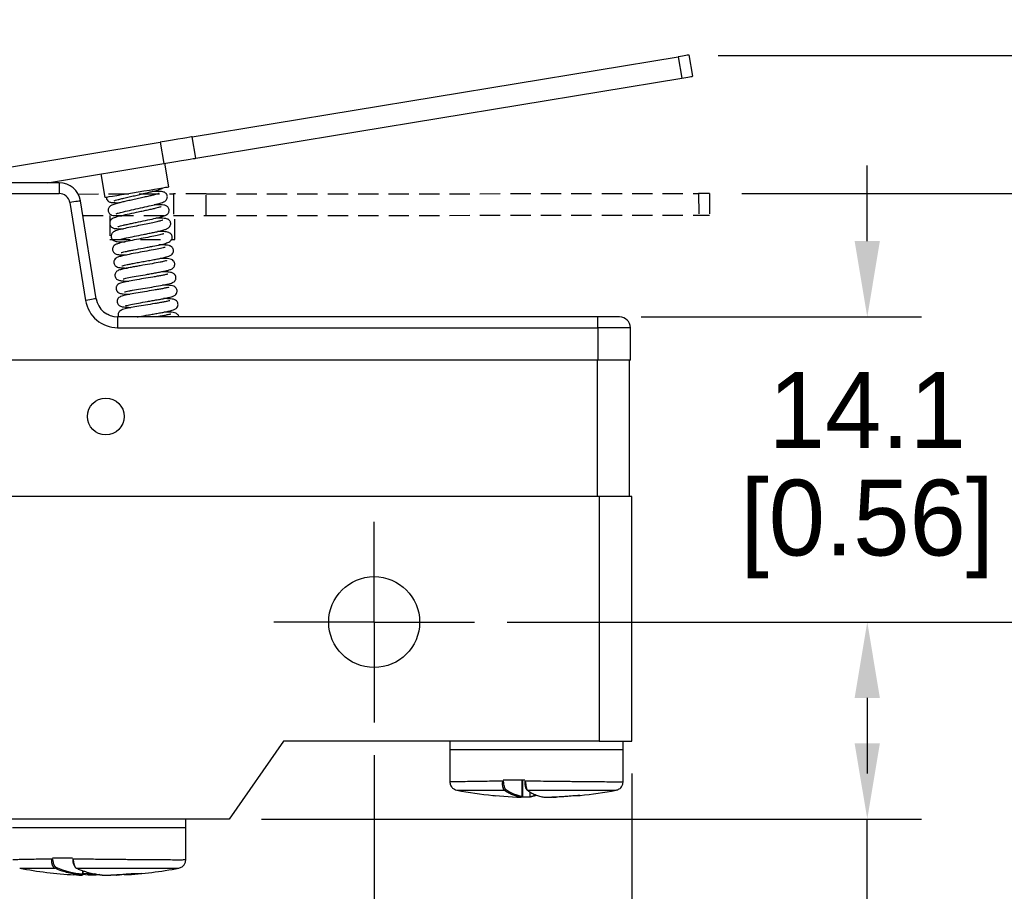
# Model space of a CAD drawing. Header units: inches. Extents: x 0 to 279, y 0 to 216.
# Tile 4 of 7: x 101 to 146, y 92 to 133. Entities that reach past the tile are written whole.
import ezdxf
from ezdxf import colors
from ezdxf.entities.mleader import LeaderData, LeaderLine
from ezdxf.math import Vec2, Vec3

# ---------------------------------------------------------------- set-up
doc = ezdxf.new("R2010")
doc.units = ezdxf.units.IN
doc.header["$LTSCALE"] = 10
doc.header["$MEASUREMENT"] = 0
doc.linetypes.add('CENTER', pattern=[2, 1.25, -0.25, 0.25, -0.25])
doc.linetypes.add('HIDDEN', pattern=[0.375, 0.25, -0.125])
for name, color, linetype in [('CENTER', 40, 'CENTER'), ('DIMENSIONS', 140, 'Continuous'), ('HIDDEN', 102, 'HIDDEN')]:
    doc.layers.add(name, color=color, linetype=linetype)
doc.dimstyles.get("Standard").update_dxf_attribs({"dimtxt": 3.5, "dimasz": 3.5, "dimexe": 2.5, "dimexo": 1.5, "dimgap": 1, "dimtad": 0, "dimtih": 1, "dimtoh": 1, "dimdec": 1, "dimzin": 0, "dimdsep": 46, "dimtxsty": 'Standard', "dimcen": 0, "dimadec": 0, "dimazin": 0, "dimtfac": 1, "dimtdec": 1, "dimtofl": 0, "dimtmove": 0, "dimatfit": 3, "dimfxl": 0, "dimtolj": 1, "dimtzin": 0, "dimarcsym": 0})

# ---------------------------------------------------------------- blocks, each defined once
blk = doc.blocks.new('SW_CENTERMARKSYMBOL_1')
at = {"layer": 'CENTER', "color": 0}
for p, q in [((0, 2.54), (0, 4.64)), ((0, 0), (0, 2.54)), ((-2.54, 0), (-4.64, 0)), ((0, 0), (-2.54, 0)), ((0, 0), (0, -2.54)), ((0, 0), (2.54, 0)), ((2.54, 0), (4.64, 0)), ((0, -2.54), (0, -4.64))]:
    blk.add_line(p, q, dxfattribs=at)
blk = doc.blocks.new('*D25')
at = {"layer": 'DEFPOINTS', "color": 0}
for p in [(131.411, 130.984), (174.109, 130.984), (121.653, 104.809)]:
    blk.add_point(p, dxfattribs=at)
at = {"layer": 'DIMENSIONS', "color": 0, "lineweight": -2}
for p, q in [((132.911, 130.984), (176.609, 130.984)), ((174.109, 127.484), (174.109, 123.397)), ((174.109, 108.309), (174.109, 112.397)), ((123.153, 104.809), (176.609, 104.809))]:
    blk.add_line(p, q, dxfattribs=at)
at = {"layer": 'DIMENSIONS', "color": 0}
for points in [[(173.526, 127.484), (174.692, 127.484), (174.109, 130.984)], [(173.526, 108.309), (174.692, 108.309), (174.109, 104.809)]]:
    blk.add_solid(points, dxfattribs=at)
at = {"layer": 'DIMENSIONS', "color": 0, "char_height": 3.5, "attachment_point": 5}
for s, insert in [('\\A1;26.2', (174.109, 120.647)), ('\\A1;[1.03]', (174.109, 115.147))]:
    blk.add_mtext(s, dxfattribs=dict(at, insert=insert))
blk = doc.blocks.new('*D26')
at = {"layer": 'DEFPOINTS', "color": 0}
for p in [(132.504, 124.609), (121.653, 104.809), (157.3, 104.809)]:
    blk.add_point(p, dxfattribs=at)
at = {"layer": 'DIMENSIONS', "color": 0, "lineweight": -2}
for p, q in [((157.3, 128.109), (157.3, 131.609)), ((134.004, 124.609), (159.8, 124.609)), ((123.153, 104.809), (159.8, 104.809)), ((157.3, 101.309), (157.3, 97.809))]:
    blk.add_line(p, q, dxfattribs=at)
at = {"layer": 'DIMENSIONS', "color": 0}
for points in [[(156.717, 128.109), (157.884, 128.109), (157.3, 124.609)], [(156.717, 101.309), (157.884, 101.309), (157.3, 104.809)]]:
    blk.add_solid(points, dxfattribs=at)
at = {"layer": 'DIMENSIONS', "color": 0, "char_height": 3.5, "attachment_point": 5}
for s, insert in [('\\A1;19.8', (157.3, 117.459)), ('\\A1;[0.78]', (157.3, 111.959))]:
    blk.add_mtext(s, dxfattribs=dict(at, insert=insert))
blk = doc.blocks.new('*D27')
at = {"layer": 'DEFPOINTS', "color": 0}
for p in [(91.613, 100.169), (117.013, 100.169), (117.013, 75.865)]:
    blk.add_point(p, dxfattribs=at)
at = {"layer": 'DIMENSIONS', "color": 0, "lineweight": -2}
for p, q in [((91.613, 98.669), (91.613, 73.365)), ((117.013, 98.669), (117.013, 73.365)), ((95.113, 75.865), (96.896, 75.865)), ((113.513, 75.865), (111.73, 75.865))]:
    blk.add_line(p, q, dxfattribs=at)
at = {"layer": 'DIMENSIONS', "color": 0}
for points in [[(95.113, 76.448), (95.113, 75.281), (91.613, 75.865)], [(113.513, 76.448), (113.513, 75.281), (117.013, 75.865)]]:
    blk.add_solid(points, dxfattribs=at)
at = {"layer": 'DIMENSIONS', "color": 0, "char_height": 3.5, "attachment_point": 5}
for s, insert in [('\\A1;25.4', (104.313, 78.615)), ('\\A1;[1.00]', (104.313, 73.115))]:
    blk.add_mtext(s, dxfattribs=dict(at, insert=insert))
blk = doc.blocks.new('*D28')
at = {"layer": 'DEFPOINTS', "color": 0}
for p in [(117.013, 100.169), (128.913, 99.309), (128.913, 75.865)]:
    blk.add_point(p, dxfattribs=at)
at = {"layer": 'DIMENSIONS', "color": 0, "lineweight": -2}
for p, q in [((117.013, 98.669), (117.013, 73.365)), ((128.913, 97.809), (128.913, 73.365)), ((120.513, 75.865), (125.413, 75.865)), ((128.913, 75.865), (132.413, 75.865))]:
    blk.add_line(p, q, dxfattribs=at)
at = {"layer": 'DIMENSIONS', "color": 0}
for points in [[(120.513, 76.448), (120.513, 75.281), (117.013, 75.865)], [(125.413, 76.448), (125.413, 75.281), (128.913, 75.865)]]:
    blk.add_solid(points, dxfattribs=at)
at = {"layer": 'DIMENSIONS', "color": 0, "char_height": 3.5, "attachment_point": 5}
for s, insert in [('\\A1;11.9', (140.705, 78.615)), ('\\A1;[0.47]', (140.705, 73.115))]:
    blk.add_mtext(s, dxfattribs=dict(at, insert=insert))
blk = doc.blocks.new('*D29')
at = {"layer": 'DEFPOINTS', "color": 0}
for p in [(127.848, 118.909), (139.793, 118.909), (121.653, 104.809)]:
    blk.add_point(p, dxfattribs=at)
at = {"layer": 'DIMENSIONS', "color": 0, "lineweight": -2}
for p, q in [((139.793, 122.409), (139.793, 125.909)), ((129.348, 118.909), (142.293, 118.909)), ((123.153, 104.809), (142.293, 104.809)), ((139.793, 101.309), (139.793, 97.809))]:
    blk.add_line(p, q, dxfattribs=at)
at = {"layer": 'DIMENSIONS', "color": 0}
for points in [[(139.209, 122.409), (140.376, 122.409), (139.793, 118.909)], [(139.209, 101.309), (140.376, 101.309), (139.793, 104.809)]]:
    blk.add_solid(points, dxfattribs=at)
at = {"layer": 'DIMENSIONS', "color": 0, "char_height": 3.5, "attachment_point": 5}
for s, insert in [('\\A1;14.1', (139.793, 114.609)), ('\\A1;[0.56]', (139.793, 109.109))]:
    blk.add_mtext(s, dxfattribs=dict(at, insert=insert))
blk = doc.blocks.new('*D30')
at = {"layer": 'DEFPOINTS', "color": 0}
for p in [(121.653, 104.809), (110.313, 95.709), (139.793, 95.709)]:
    blk.add_point(p, dxfattribs=at)
at = {"layer": 'DIMENSIONS', "color": 0, "lineweight": -2}
for p, q in [((123.153, 104.809), (142.293, 104.809)), ((139.793, 101.309), (139.793, 99.209)), ((111.813, 95.709), (142.293, 95.709)), ((139.793, 88.361), (139.793, 95.709)), ((143.293, 88.361), (139.793, 88.361))]:
    blk.add_line(p, q, dxfattribs=at)
at = {"layer": 'DIMENSIONS', "color": 0}
for points in [[(139.209, 101.309), (140.376, 101.309), (139.793, 104.809)], [(139.209, 99.209), (140.376, 99.209), (139.793, 95.709)]]:
    blk.add_solid(points, dxfattribs=at)
at = {"layer": 'DIMENSIONS', "color": 0, "insert": (153.334, 88.361), "char_height": 3.5, "attachment_point": 5}
blk.add_mtext('\\A1; 9.1\\P [0.36]', dxfattribs=at)
blk = doc.blocks.new('*D33')
at = {"layer": 'DEFPOINTS', "color": 0}
for p in [(79.713, 99.309), (128.913, 99.309), (128.913, 63.258)]:
    blk.add_point(p, dxfattribs=at)
at = {"layer": 'DIMENSIONS', "color": 0, "lineweight": -2}
for p, q in [((79.713, 97.809), (79.713, 60.758)), ((128.913, 97.809), (128.913, 60.758)), ((83.213, 63.258), (96.313, 63.258)), ((125.413, 63.258), (112.313, 63.258))]:
    blk.add_line(p, q, dxfattribs=at)
at = {"layer": 'DIMENSIONS', "color": 0}
for points in [[(83.213, 63.841), (83.213, 62.674), (79.713, 63.258)], [(125.413, 63.841), (125.413, 62.674), (128.913, 63.258)]]:
    blk.add_solid(points, dxfattribs=at)
at = {"layer": 'DIMENSIONS', "color": 0, "char_height": 3.5, "attachment_point": 5}
for s, insert in [('\\A1;49.2', (104.313, 66.008)), ('\\A1;[1.94]', (104.313, 60.508))]:
    blk.add_mtext(s, dxfattribs=dict(at, insert=insert))

msp = doc.modelspace()

# ---------------------------------------------------------------- linework, layer by layer
for p, q in [((131.556, 131.008), (131.719, 130.022)), ((108.607, 127.224), (131.063, 130.927)), ((131.063, 130.927), (131.225, 129.94)), ((108.77, 126.238), (131.225, 129.94)), ((95.777, 125.109), (107.127, 126.98)), ((107.127, 126.98), (107.29, 125.994)), ((108.77, 126.238), (108.607, 127.224)), ((107.527, 124.918), (107.348, 126.003)), ((101.924, 125.109), (107.29, 125.994)), ((102.461, 125.109), (81.629, 125.109)), ((102.461, 125.109), (102.461, 124.609)), ((104.388, 125.515), (104.567, 124.43)), ((81.629, 124.609), (102.461, 124.609)), ((102.955, 124.189), (103.684, 119.67)), ((104.177, 119.75), (103.448, 124.268)), ((104.751, 118.998), (104.722, 119.014)), ((105.164, 118.909), (105.164, 118.409)), ((127.348, 118.909), (105.164, 118.909)), ((127.348, 118.409), (127.348, 118.909)), ((128.348, 118.909), (127.348, 118.909)), ((105.164, 118.409), (127.348, 118.409)), ((127.348, 118.409), (127.348, 116.909)), ((128.848, 118.409), (127.348, 118.409)), ((128.848, 116.909), (128.848, 118.409)), ((127.348, 116.909), (81.278, 116.909)), ((127.313, 116.909), (127.313, 110.609)), ((128.848, 116.909), (127.348, 116.909)), ((128.813, 110.609), (128.813, 116.909)), ((127.413, 110.609), (81.213, 110.609)), ((127.413, 110.609), (127.413, 99.309)), ((128.913, 110.609), (127.413, 110.609)), ((128.913, 99.309), (128.913, 110.609)), ((112.825, 99.309), (110.313, 95.709)), ((127.413, 99.309), (112.825, 99.309)), ((120.513, 99.309), (120.513, 98.909)), ((127.413, 99.309), (128.913, 99.309)), ((128.513, 98.909), (128.513, 99.309)), ((120.513, 98.909), (120.513, 97.436)), ((124.513, 98.909), (120.513, 98.909)), ((128.513, 98.909), (124.513, 98.909)), ((128.513, 97.436), (128.513, 98.909)), ((123.972, 97.509), (122.978, 97.509)), ((123.834, 97.509), (123.834, 96.775)), ((123.844, 96.77), (123.844, 97.509)), ((123.859, 97.509), (123.859, 96.735)), ((120.838, 97.041), (123.03, 97.041)), ((124.094, 97.041), (128.188, 97.041)), ((124.227, 96.734), (124.227, 96.954)), ((122.608, 96.794), (123.608, 96.726)), ((123.857, 96.739), (123.83, 96.744)), ((123.84, 96.774), (123.834, 96.775)), ((126.429, 96.794), (125.418, 96.726)), ((126.52, 96.801), (126.429, 96.794)), ((110.313, 95.709), (98.313, 95.709)), ((108.313, 95.309), (108.313, 95.709)), ((104.313, 95.309), (100.313, 95.309)), ((108.313, 95.309), (104.313, 95.309)), ((108.313, 93.839), (108.313, 95.309)), ((103.08, 93.909), (102.15, 93.909)), ((100.638, 93.441), (102.259, 93.441)), ((103.256, 93.441), (107.988, 93.441)), ((103.54, 93.329), (103.54, 93.175)), ((103.569, 93.17), (103.569, 93.319)), ((103.783, 93.252), (103.783, 93.176)), ((103.142, 93.143), (103.374, 93.126)), ((103.803, 93.126), (103.556, 93.144)), ((103.783, 93.176), (103.569, 93.191)), ((104.311, 93.144), (104.136, 93.125)), ((105.485, 93.143), (105.252, 93.126)), ((106.284, 93.201), (105.485, 93.143))]:
    msp.add_line(p, q)
at = {"flags": 128}
for points in [[(131.556, 131.008), (131.547, 131.007), (131.518, 131.002), (131.473, 130.995), (131.411, 130.984), (131.337, 130.972), (131.251, 130.958), (131.159, 130.943), (131.063, 130.927)], [(131.225, 129.94), (131.322, 129.956), (131.414, 129.971), (131.499, 129.985), (131.574, 129.998), (131.636, 130.008), (131.681, 130.015), (131.709, 130.02), (131.719, 130.022)], [(108.607, 127.224), (108.579, 127.22), (108.495, 127.206), (108.358, 127.183), (108.174, 127.153), (107.949, 127.116), (107.694, 127.074), (107.416, 127.028), (107.127, 126.98)], [(107.29, 125.994), (107.579, 126.041), (107.856, 126.087), (108.112, 126.129), (108.336, 126.166), (108.52, 126.197), (108.657, 126.219), (108.741, 126.233), (108.77, 126.238)], [(104.567, 124.43), (104.59, 124.434), (104.661, 124.445), (104.776, 124.464), (104.932, 124.49), (105.124, 124.522), (105.345, 124.558), (105.589, 124.599), (105.848, 124.641), (106.113, 124.685), (106.376, 124.728), (106.628, 124.77), (106.862, 124.808), (107.069, 124.843), (107.244, 124.871), (107.38, 124.894), (107.473, 124.909), (107.521, 124.917), (107.527, 124.918)], [(103.448, 124.268), (103.439, 124.267), (103.411, 124.262), (103.365, 124.255), (103.304, 124.245), (103.229, 124.233), (103.144, 124.219), (103.051, 124.204), (102.955, 124.189)], [(104.177, 119.75), (104.168, 119.748), (104.14, 119.744), (104.094, 119.736), (104.033, 119.726), (103.958, 119.714), (103.873, 119.701), (103.78, 119.686), (103.684, 119.67)], [(125.418, 96.726), (125.415, 96.727), (125.414, 96.728)], [(103.803, 93.126), (103.799, 93.127), (103.795, 93.129), (103.791, 93.134), (103.788, 93.14), (103.785, 93.148), (103.784, 93.156), (103.783, 93.166), (103.783, 93.176)]]:
    msp.add_lwpolyline(points, dxfattribs=at)
for centre, radius in [((104.613, 114.309), 0.85), ((117.013, 104.809), 2.1)]:
    msp.add_circle(centre, radius)
for centre, radius, start, end in [((102.461, 124.109), 1, 9.1623, 90), ((102.461, 124.109), 0.5, 9.1623, 90), ((105.164, 119.909), 1.5, 189.1623, 270), ((105.164, 119.909), 1, 189.1623, 270), ((128.348, 118.409), 0.5, 0, 90), ((124.363, 115.595), 18.886, 259.244, 264.336), ((123.03, 97.092), 0.0516, 269.4246, 357.2884), ((124.093, 97.087), 0.046, 176.0946, 271.6122), ((124.663, 115.595), 18.886, 275.6649, 280.756), ((124.363, 115.595), 18.886, 264.336, 264.6668), ((123.784, 96.775), 0.0496, 269.6674, 0.4258), ((125.241, 96.773), 0.0481, 220.9233, 271.0733), ((124.663, 115.595), 18.886, 275.3654, 275.6649), ((104.163, 111.995), 18.886, 259.244, 266.9008), ((102.258, 93.493), 0.0519, 271.5232, 357.0027), ((104.463, 111.995), 18.886, 273.1042, 280.756), ((103.492, 93.174), 0.0484, 271.6422, 1.8416), ((104.135, 93.172), 0.0468, 271.4145, 3.8336), ((105.259, 93.151), 0.026, 188.7131, 254.2669)]:
    msp.add_arc(centre, radius, start, end)
for points, knots in [([(105.005, 124.274), (105.006, 124.275), (105.009, 124.275), (105.062, 124.294), (105.176, 124.326), (105.348, 124.371), (105.564, 124.423), (105.809, 124.479), (106.062, 124.537), (106.304, 124.592), (106.524, 124.643), (106.774, 124.704), (106.975, 124.757), (107.129, 124.806), (107.209, 124.837), (107.251, 124.864), (107.268, 124.875)], [0, 0, 0, 0, 0.019755, 0.087325, 0.160304, 0.237838, 0.319727, 0.40318, 0.483298, 0.56013, 0.633404, 0.703385, 0.834128, 0.896535, 0.957214, 1, 1, 1, 1]), ([(105.089, 123.674), (105.088, 123.674), (105.087, 123.672), (105.121, 123.686), (105.213, 123.712), (105.434, 123.769), (105.799, 123.851), (106.221, 123.943), (106.625, 124.032), (106.952, 124.111), (107.146, 124.163), (107.291, 124.216), (107.372, 124.263), (107.425, 124.324), (107.453, 124.382), (107.464, 124.451), (107.455, 124.51), (107.437, 124.555), (107.412, 124.594), (107.38, 124.628), (107.338, 124.657), (107.272, 124.686), (107.19, 124.699), (107.023, 124.709), (106.849, 124.705), (106.762, 124.703)], [0, 0, 0, 0, 0.006089, 0.039814, 0.076352, 0.156692, 0.245238, 0.334466, 0.423571, 0.50733, 0.585345, 0.627841, 0.675137, 0.696211, 0.7144, 0.730522, 0.744428, 0.755546, 0.763807, 0.777215, 0.789971, 0.804882, 0.856627, 0.927968, 1, 1, 1, 1]), ([(104.642, 124.442), (104.641, 124.432), (104.639, 124.406), (104.659, 124.335), (104.706, 124.269), (104.774, 124.225), (104.834, 124.205), (104.889, 124.195), (104.956, 124.188), (105.062, 124.185), (105.17, 124.185), (105.259, 124.188), (105.281, 124.189)], [0, 0, 0, 0, 0.035588, 0.087043, 0.184347, 0.274854, 0.360566, 0.450894, 0.573461, 0.734309, 0.933674, 1, 1, 1, 1]), ([(107.087, 124.613), (107.088, 124.614), (107.092, 124.618), (107.055, 124.603), (106.985, 124.582), (106.865, 124.549), (106.702, 124.508), (106.498, 124.461), (106.259, 124.407), (105.997, 124.35), (105.739, 124.294), (105.504, 124.242), (105.305, 124.195), (105.099, 124.144), (104.94, 124.095), (104.835, 124.052), (104.765, 123.978), (104.732, 123.921), (104.716, 123.842), (104.731, 123.761), (104.766, 123.698), (104.82, 123.644), (104.916, 123.598), (105.016, 123.589), (105.165, 123.581), (105.307, 123.584), (105.358, 123.585)], [0, 0, 0, 0, 0.01017, 0.040702, 0.078, 0.122093, 0.170514, 0.221676, 0.275743, 0.332528, 0.390213, 0.444435, 0.494917, 0.541694, 0.623641, 0.689327, 0.705064, 0.72247, 0.742362, 0.762605, 0.780768, 0.796841, 0.824662, 0.879868, 0.956299, 1, 1, 1, 1]), ([(107.171, 123.996), (107.17, 123.996), (107.168, 123.996), (107.128, 123.982), (107.052, 123.959), (106.928, 123.927), (106.759, 123.887), (106.558, 123.842), (106.34, 123.796), (106.05, 123.735), (105.695, 123.661), (105.32, 123.578), (105.097, 123.522), (104.952, 123.466), (104.882, 123.424), (104.832, 123.365), (104.804, 123.307), (104.794, 123.239), (104.803, 123.172), (104.829, 123.114), (104.866, 123.07), (104.904, 123.041), (104.957, 123.012), (105.022, 122.995), (105.112, 122.985), (105.239, 122.981), (105.341, 122.98), (105.417, 122.981), (105.437, 122.981)], [0, 0, 0, 0, 0.0176925, 0.0480826, 0.085672, 0.1304623, 0.1805319, 0.2300285, 0.2783022, 0.3254024, 0.416695, 0.507242, 0.5978971, 0.6439398, 0.6906995, 0.710652, 0.7282956, 0.7444397, 0.7580254, 0.7761882, 0.7889795, 0.8001777, 0.812073, 0.8469613, 0.9029369, 0.9407011, 0.9848153, 1, 1, 1, 1]), ([(105.17, 123.076), (105.169, 123.075), (105.167, 123.072), (105.216, 123.09), (105.297, 123.112), (105.429, 123.145), (105.602, 123.184), (105.806, 123.228), (106.091, 123.289), (106.458, 123.365), (106.856, 123.451), (107.162, 123.526), (107.325, 123.575), (107.427, 123.626), (107.483, 123.672), (107.525, 123.738), (107.546, 123.81), (107.538, 123.895), (107.504, 123.963), (107.459, 124.011), (107.381, 124.06), (107.285, 124.078), (107.133, 124.088), (106.973, 124.089), (106.851, 124.086), (106.844, 124.086)], [0, 0, 0, 0, 0.015555, 0.051022, 0.090405, 0.133754, 0.180836, 0.229662, 0.277577, 0.369715, 0.458643, 0.547563, 0.63106, 0.664635, 0.694351, 0.710364, 0.728505, 0.748393, 0.767446, 0.785256, 0.802043, 0.852229, 0.908956, 0.994883, 1, 1, 1, 1]), ([(107.253, 123.38), (107.248, 123.378), (107.237, 123.373), (107.146, 123.344), (106.976, 123.301), (106.717, 123.244), (106.391, 123.178), (106.033, 123.106), (105.667, 123.033), (105.342, 122.963), (105.133, 122.907), (105.016, 122.861), (104.953, 122.822), (104.908, 122.773), (104.88, 122.724), (104.862, 122.66), (104.865, 122.587), (104.892, 122.52), (104.928, 122.475), (104.961, 122.446), (105.007, 122.418), (105.053, 122.403), (105.177, 122.38), (105.338, 122.375), (105.487, 122.377), (105.507, 122.377)], [0, 0, 0, 0, 0.032514, 0.080916, 0.142776, 0.211165, 0.283095, 0.358865, 0.438595, 0.522658, 0.609769, 0.654733, 0.692982, 0.709316, 0.724521, 0.74086, 0.759009, 0.776558, 0.790085, 0.79995, 0.808253, 0.83693, 0.883389, 0.984177, 1, 1, 1, 1]), ([(105.254, 122.483), (105.255, 122.481), (105.257, 122.478), (105.319, 122.496), (105.425, 122.523), (105.619, 122.567), (105.93, 122.632), (106.281, 122.702), (106.564, 122.759), (106.777, 122.802), (106.977, 122.845), (107.136, 122.883), (107.253, 122.913), (107.335, 122.937), (107.398, 122.958), (107.473, 122.992), (107.547, 123.045), (107.598, 123.116), (107.616, 123.182), (107.615, 123.232), (107.608, 123.274), (107.589, 123.322), (107.559, 123.364), (107.513, 123.406), (107.423, 123.451), (107.306, 123.463), (107.12, 123.471), (106.967, 123.469), (106.921, 123.469)], [0, 0, 0, 0, 0.027136, 0.071732, 0.115572, 0.158662, 0.24529, 0.33387, 0.379809, 0.42711, 0.47597, 0.526245, 0.563549, 0.594432, 0.619012, 0.639913, 0.67657, 0.706931, 0.731383, 0.741067, 0.74909, 0.762652, 0.775442, 0.787696, 0.813348, 0.879063, 0.963361, 1, 1, 1, 1]), ([(105.327, 121.883), (105.334, 121.883), (105.349, 121.883), (105.442, 121.908), (105.568, 121.936), (105.729, 121.97), (105.982, 122.02), (106.28, 122.077), (106.578, 122.134), (106.847, 122.186), (107.129, 122.244), (107.345, 122.297), (107.485, 122.344), (107.567, 122.383), (107.63, 122.435), (107.668, 122.502), (107.684, 122.564), (107.682, 122.636), (107.654, 122.706), (107.616, 122.754), (107.568, 122.792), (107.497, 122.824), (107.418, 122.838), (107.261, 122.849), (107.112, 122.852), (107.021, 122.851), (106.998, 122.851)], [0, 0, 0, 0, 0.038834, 0.084404, 0.12915, 0.172963, 0.21775, 0.312263, 0.362175, 0.409341, 0.491361, 0.568747, 0.614047, 0.659984, 0.696746, 0.7125, 0.728839, 0.746993, 0.765438, 0.780297, 0.791658, 0.811732, 0.863405, 0.931758, 0.982164, 1, 1, 1, 1]), ([(107.293, 122.739), (107.293, 122.74), (107.295, 122.746), (107.258, 122.734), (107.176, 122.714), (107.06, 122.686), (106.868, 122.645), (106.556, 122.583), (106.138, 122.503), (105.727, 122.425), (105.394, 122.355), (105.187, 122.302), (105.055, 122.246), (104.975, 122.178), (104.935, 122.108), (104.922, 122.032), (104.937, 121.955), (104.967, 121.9), (105.004, 121.859), (105.079, 121.806), (105.171, 121.789), (105.331, 121.773), (105.505, 121.772), (105.576, 121.772)], [0, 0, 0, 0, 0.0049179, 0.0532039, 0.0965769, 0.1349835, 0.1744757, 0.2602641, 0.3510972, 0.4407097, 0.529266, 0.6171026, 0.6663686, 0.6971114, 0.7256562, 0.7480038, 0.7646264, 0.7792537, 0.7927216, 0.805729, 0.8573366, 0.9420761, 1, 1, 1, 1]), ([(107.356, 122.12), (107.353, 122.121), (107.345, 122.122), (107.235, 122.091), (107.003, 122.041), (106.623, 121.969), (106.195, 121.891), (105.782, 121.815), (105.46, 121.752), (105.237, 121.692), (105.124, 121.661), (105.022, 121.569), (104.986, 121.483), (104.981, 121.401), (105.009, 121.318), (105.073, 121.242), (105.187, 121.189), (105.364, 121.173), (105.512, 121.166), (105.623, 121.165), (105.624, 121.165)], [0, 0, 0, 0, 0.037555, 0.078569, 0.162385, 0.252789, 0.344918, 0.437271, 0.526099, 0.607089, 0.678886, 0.712816, 0.731422, 0.751409, 0.771868, 0.792247, 0.835586, 0.917434, 0.99889, 1, 1, 1, 1]), ([(105.354, 121.264), (105.353, 121.264), (105.35, 121.26), (105.393, 121.275), (105.477, 121.296), (105.606, 121.325), (105.78, 121.361), (105.999, 121.403), (106.253, 121.449), (106.517, 121.497), (106.772, 121.544), (107.006, 121.588), (107.226, 121.633), (107.397, 121.673), (107.515, 121.708), (107.584, 121.734), (107.655, 121.776), (107.712, 121.837), (107.74, 121.909), (107.747, 121.971), (107.738, 122.026), (107.72, 122.072), (107.697, 122.108), (107.667, 122.139), (107.639, 122.159), (107.619, 122.17), (107.607, 122.176), (107.598, 122.18), (107.584, 122.186), (107.58, 122.189), (107.558, 122.198), (107.514, 122.21), (107.388, 122.227), (107.219, 122.233), (107.079, 122.233), (107.064, 122.233)], [0, 0, 0, 0, 0.010059, 0.044581, 0.085198, 0.129498, 0.177354, 0.228872, 0.28378, 0.339155, 0.393302, 0.446056, 0.497441, 0.560393, 0.609704, 0.645786, 0.670596, 0.698918, 0.714789, 0.729947, 0.744347, 0.752383, 0.761171, 0.77051, 0.778996, 0.782331, 0.785268, 0.788017, 0.790794, 0.804589, 0.817049, 0.842592, 0.897739, 0.989559, 1, 1, 1, 1]), ([(107.433, 121.506), (107.434, 121.507), (107.437, 121.511), (107.381, 121.491), (107.276, 121.467), (107.077, 121.426), (106.757, 121.367), (106.39, 121.303), (106.095, 121.252), (105.88, 121.214), (105.687, 121.178), (105.477, 121.136), (105.317, 121.098), (105.213, 121.064), (105.147, 121.03), (105.093, 120.981), (105.058, 120.928), (105.036, 120.855), (105.042, 120.772), (105.074, 120.703), (105.125, 120.646), (105.219, 120.593), (105.308, 120.581), (105.447, 120.568), (105.559, 120.561), (105.651, 120.56), (105.682, 120.56)], [0, 0, 0, 0, 0.013971, 0.055577, 0.101944, 0.148193, 0.239958, 0.333389, 0.381846, 0.43128, 0.480789, 0.527418, 0.611377, 0.648844, 0.683024, 0.700046, 0.717878, 0.736955, 0.757085, 0.775303, 0.790512, 0.816214, 0.885392, 0.930785, 0.97668, 1, 1, 1, 1]), ([(105.415, 120.665), (105.415, 120.665), (105.412, 120.659), (105.443, 120.67), (105.533, 120.692), (105.713, 120.73), (106.008, 120.785), (106.368, 120.847), (106.662, 120.898), (106.889, 120.938), (107.108, 120.979), (107.314, 121.02), (107.476, 121.056), (107.585, 121.089), (107.645, 121.112), (107.712, 121.151), (107.77, 121.212), (107.801, 121.291), (107.807, 121.37), (107.781, 121.45), (107.723, 121.525), (107.636, 121.573), (107.524, 121.596), (107.374, 121.609), (107.211, 121.612), (107.124, 121.613)], [0, 0, 0, 0, 0.0001515, 0.0405342, 0.0844228, 0.1299603, 0.219912, 0.3099773, 0.3577451, 0.4076957, 0.4597706, 0.5125638, 0.5729252, 0.6201207, 0.6544814, 0.6781214, 0.706396, 0.7236373, 0.7431323, 0.7636236, 0.7825052, 0.8178501, 0.8722653, 0.9313456, 1, 1, 1, 1]), ([(105.484, 120.073), (105.484, 120.07), (105.481, 120.061), (105.55, 120.081), (105.679, 120.106), (105.896, 120.148), (106.219, 120.202), (106.65, 120.272), (107.055, 120.34), (107.378, 120.4), (107.583, 120.447), (107.69, 120.484), (107.75, 120.515), (107.798, 120.56), (107.826, 120.597), (107.849, 120.644), (107.861, 120.703), (107.856, 120.763), (107.841, 120.808), (107.821, 120.844), (107.795, 120.878), (107.76, 120.908), (107.698, 120.942), (107.605, 120.967), (107.448, 120.986), (107.289, 120.991), (107.184, 120.994)], [0, 0, 0, 0, 0.020366, 0.068872, 0.115799, 0.161678, 0.252056, 0.341233, 0.430219, 0.518577, 0.591941, 0.644748, 0.679622, 0.692376, 0.701161, 0.713434, 0.729195, 0.743781, 0.755345, 0.763809, 0.772445, 0.792292, 0.820666, 0.866455, 0.911346, 1, 1, 1, 1]), ([(107.477, 120.879), (107.477, 120.88), (107.477, 120.883), (107.438, 120.871), (107.342, 120.849), (107.188, 120.818), (107.001, 120.784), (106.73, 120.737), (106.366, 120.677), (105.952, 120.609), (105.611, 120.548), (105.386, 120.501), (105.253, 120.456), (105.19, 120.422), (105.146, 120.38), (105.119, 120.341), (105.096, 120.288), (105.087, 120.223), (105.1, 120.152), (105.13, 120.096), (105.161, 120.06), (105.204, 120.025), (105.26, 119.999), (105.327, 119.982), (105.418, 119.969), (105.544, 119.959), (105.666, 119.954), (105.724, 119.952)], [0, 0, 0, 0, 0.006865, 0.04001, 0.082807, 0.133126, 0.183193, 0.232236, 0.32643, 0.417108, 0.505235, 0.594215, 0.640853, 0.681064, 0.696465, 0.709339, 0.721919, 0.737785, 0.756339, 0.77204, 0.78358, 0.791667, 0.819661, 0.851337, 0.89464, 0.950618, 1, 1, 1, 1]), ([(107.525, 120.274), (107.525, 120.275), (107.525, 120.278), (107.486, 120.266), (107.39, 120.244), (107.236, 120.213), (107.048, 120.179), (106.778, 120.132), (106.413, 120.072), (106, 120.004), (105.659, 119.943), (105.434, 119.896), (105.301, 119.851), (105.238, 119.817), (105.194, 119.774), (105.167, 119.736), (105.144, 119.683), (105.135, 119.618), (105.148, 119.547), (105.178, 119.491), (105.209, 119.455), (105.252, 119.42), (105.308, 119.394), (105.375, 119.377), (105.466, 119.364), (105.591, 119.354), (105.714, 119.349), (105.772, 119.347)], [0, 0, 0, 0, 0.006865, 0.04001, 0.082807, 0.133126, 0.183193, 0.232236, 0.32643, 0.417108, 0.505235, 0.594215, 0.640853, 0.681064, 0.696465, 0.709339, 0.721919, 0.737785, 0.756339, 0.77204, 0.78358, 0.791667, 0.819661, 0.851337, 0.89464, 0.950618, 1, 1, 1, 1]), ([(105.52, 119.426), (105.52, 119.426), (105.517, 119.42), (105.548, 119.432), (105.638, 119.453), (105.818, 119.492), (106.113, 119.547), (106.473, 119.609), (106.767, 119.66), (106.994, 119.7), (107.213, 119.74), (107.419, 119.781), (107.581, 119.817), (107.69, 119.85), (107.75, 119.874), (107.817, 119.912), (107.875, 119.973), (107.906, 120.052), (107.912, 120.131), (107.886, 120.212), (107.828, 120.286), (107.741, 120.334), (107.629, 120.357), (107.479, 120.37), (107.316, 120.373), (107.229, 120.374)], [0, 0, 0, 0, 0.0001515, 0.0405342, 0.0844228, 0.1299603, 0.219912, 0.3099773, 0.3577451, 0.4076957, 0.4597706, 0.5125638, 0.5729252, 0.6201207, 0.6544814, 0.6781214, 0.706396, 0.7236373, 0.7431323, 0.7636236, 0.7825052, 0.8178501, 0.8722653, 0.9313456, 1, 1, 1, 1]), ([(107.57, 119.654), (107.57, 119.655), (107.57, 119.657), (107.531, 119.646), (107.434, 119.624), (107.281, 119.593), (107.093, 119.558), (106.822, 119.512), (106.458, 119.452), (106.045, 119.384), (105.704, 119.323), (105.479, 119.275), (105.345, 119.23), (105.283, 119.197), (105.239, 119.154), (105.212, 119.116), (105.189, 119.063), (105.18, 118.998), (105.19, 118.943), (105.201, 118.914), (105.204, 118.909)], [0, 0, 0, 0, 0.0068646, 0.0400098, 0.0828073, 0.1331256, 0.1831925, 0.2322356, 0.3264305, 0.4171081, 0.5052349, 0.594215, 0.6408531, 0.6810643, 0.6964647, 0.7093393, 0.721919, 0.7377855, 0.7563388, 0.7603648, 0.7603648, 0.7603648, 0.7603648]), ([(106.067, 118.909), (106.1, 118.915), (106.261, 118.944), (106.518, 118.988), (106.811, 119.039), (107.039, 119.079), (107.257, 119.12), (107.464, 119.161), (107.626, 119.197), (107.735, 119.23), (107.795, 119.253), (107.862, 119.292), (107.92, 119.353), (107.951, 119.432), (107.956, 119.511), (107.931, 119.591), (107.872, 119.666), (107.786, 119.714), (107.674, 119.737), (107.524, 119.75), (107.361, 119.753), (107.274, 119.754)], [0.1954696, 0.1954696, 0.1954696, 0.1954696, 0.219912, 0.3099773, 0.3577451, 0.4076957, 0.4597706, 0.5125638, 0.5729252, 0.6201207, 0.6544814, 0.6781214, 0.706396, 0.7236373, 0.7431323, 0.7636236, 0.7825052, 0.8178501, 0.8722653, 0.9313456, 1, 1, 1, 1]), ([(107.615, 119.034), (107.615, 119.034), (107.614, 119.037), (107.576, 119.025), (107.479, 119.004), (107.325, 118.972), (107.15, 118.94), (107.025, 118.919), (106.968, 118.909)], [0, 0, 0, 0, 0.0068646, 0.0400098, 0.0828073, 0.1331256, 0.1831925, 0.2228761, 0.2228761, 0.2228761, 0.2228761]), ([(107.993, 118.909), (107.988, 118.93), (107.972, 118.976), (107.917, 119.046), (107.831, 119.094), (107.719, 119.117), (107.568, 119.13), (107.406, 119.132), (107.318, 119.134)], [0.7480115, 0.7480115, 0.7480115, 0.7480115, 0.7636236, 0.7825052, 0.8178501, 0.8722653, 0.9313456, 1, 1, 1, 1]), ([(120.513, 97.478), (120.514, 97.424), (120.517, 97.312), (120.598, 97.172), (120.712, 97.077), (120.797, 97.053), (120.838, 97.041)], [0, 0, 0, 0, 0.268474, 0.557682, 0.785573, 1, 1, 1, 1]), ([(120.529, 97.436), (120.525, 97.436), (120.518, 97.437), (120.561, 97.438), (120.616, 97.44), (120.695, 97.442), (120.794, 97.444), (120.956, 97.447), (121.223, 97.452), (121.602, 97.458), (122.027, 97.465), (122.465, 97.471), (122.798, 97.476), (122.97, 97.478)], [0, 0, 0, 0, 0.0737193, 0.135252, 0.1973421, 0.2599894, 0.3231941, 0.3869561, 0.5147741, 0.6595109, 0.7654798, 0.8789771, 1, 1, 1, 1]), ([(123.03, 97.041), (123.024, 97.046), (123.012, 97.056), (122.996, 97.083), (122.982, 97.115), (122.97, 97.152), (122.96, 97.195), (122.951, 97.248), (122.945, 97.309), (122.945, 97.37), (122.952, 97.427), (122.964, 97.462), (122.97, 97.478)], [0, 0, 0, 0, 0.110077, 0.2156, 0.314491, 0.405126, 0.486384, 0.601156, 0.71444, 0.815606, 0.915829, 1, 1, 1, 1]), ([(123.082, 97.09), (123.077, 97.095), (123.066, 97.104), (123.052, 97.131), (123.041, 97.161), (123.035, 97.183), (123.031, 97.198), (123.03, 97.201), (123.029, 97.205), (123.029, 97.204), (123.029, 97.205), (123.029, 97.205), (123.029, 97.206), (123.029, 97.207), (123.028, 97.208), (123.021, 97.242), (123.012, 97.302), (123.006, 97.378), (122.994, 97.423), (122.982, 97.452), (122.976, 97.47), (122.974, 97.478)], [0, 0, 0, 0, 0.112066, 0.223644, 0.335249, 0.391286, 0.419394, 0.433475, 0.434991, 0.436073, 0.436493, 0.437296, 0.438803, 0.441725, 0.445131, 0.449742, 0.682361, 0.816684, 0.894417, 0.956271, 1, 1, 1, 1]), ([(123.983, 97.478), (123.982, 97.471), (123.982, 97.461), (123.977, 97.449), (123.973, 97.432), (123.969, 97.398), (123.973, 97.351), (123.979, 97.289), (123.994, 97.195), (124.019, 97.118), (124.041, 97.096), (124.047, 97.09)], [0, 0, 0, 0, 0.037378, 0.0549209, 0.0813546, 0.1427331, 0.2658349, 0.3609717, 0.5118517, 0.8662618, 1, 1, 1, 1]), ([(123.98, 97.478), (123.986, 97.464), (123.998, 97.433), (124.006, 97.386), (124.013, 97.338), (124.019, 97.29), (124.027, 97.239), (124.037, 97.174), (124.058, 97.089), (124.081, 97.059), (124.094, 97.041)], [0, 0, 0, 0, 0.074686, 0.165648, 0.237134, 0.31846, 0.416098, 0.515015, 0.71197, 1, 1, 1, 1]), ([(123.98, 97.478), (124.13, 97.476), (124.458, 97.472), (124.97, 97.466), (125.585, 97.459), (126.243, 97.452), (126.895, 97.445), (127.438, 97.44), (127.868, 97.437), (128.185, 97.434), (128.389, 97.434), (128.5, 97.434), (128.503, 97.435), (128.504, 97.436)], [0, 0, 0, 0, 0.066234, 0.14509, 0.224969, 0.340718, 0.451721, 0.557975, 0.65948, 0.756234, 0.848236, 0.934326, 1, 1, 1, 1]), ([(128.188, 97.041), (128.24, 97.058), (128.349, 97.092), (128.458, 97.214), (128.512, 97.35), (128.513, 97.436), (128.513, 97.478)], [0, 0, 0, 0, 0.275038, 0.566491, 0.790838, 1, 1, 1, 1]), ([(123.784, 96.725), (123.752, 96.73), (123.689, 96.739), (123.563, 96.769), (123.413, 96.821), (123.223, 96.911), (123.099, 96.994), (123.03, 97.041)], [0, 0, 0, 0, 0.125105, 0.250154, 0.500124, 0.720599, 1, 1, 1, 1]), ([(124.094, 97.041), (124.131, 97.016), (124.201, 96.967), (124.3, 96.909), (124.389, 96.864), (124.506, 96.811), (124.627, 96.769), (124.753, 96.739), (124.817, 96.73), (124.848, 96.725)], [0, 0, 0, 0, 0.147098, 0.279471, 0.397107, 0.500017, 0.749823, 0.874844, 1, 1, 1, 1]), ([(123.608, 96.726), (123.624, 96.725), (123.655, 96.724), (123.71, 96.723), (123.765, 96.722), (123.792, 96.722), (123.795, 96.724), (123.788, 96.725), (123.784, 96.725)], [0, 0, 0, 0, 0.127385, 0.251357, 0.499765, 0.748187, 0.872551, 1, 1, 1, 1]), ([(123.86, 96.725), (123.857, 96.725), (123.851, 96.726), (123.827, 96.727), (123.803, 96.728), (123.786, 96.729)], [0, 0, 0, 0, 0.13502, 0.3363, 1, 1, 1, 1]), ([(123.828, 96.744), (123.828, 96.744), (123.834, 96.747), (123.84, 96.756), (123.843, 96.768), (123.844, 96.773)], [0, 0, 0, 0, 0.006964, 0.543904, 1, 1, 1, 1]), ([(124.227, 96.724), (124.207, 96.721), (124.154, 96.72), (124.018, 96.72), (123.934, 96.722), (123.857, 96.725)], [0, 0, 0, 0, 0.5, 0.5, 1, 1, 1, 1]), ([(124.514, 96.812), (124.51, 96.81), (124.475, 96.795), (124.412, 96.776), (124.342, 96.755), (124.256, 96.738), (124.231, 96.73), (124.215, 96.724)], [0, 0, 0, 0, 0.041687, 0.312211, 0.540952, 0.696862, 1, 1, 1, 1]), ([(124.48, 96.824), (124.459, 96.816), (124.413, 96.798), (124.328, 96.77), (124.265, 96.751), (124.227, 96.739)], [0, 0, 0, 0, 0.254783, 0.549416, 1, 1, 1, 1]), ([(124.848, 96.725), (124.853, 96.725), (124.864, 96.724), (124.899, 96.722), (124.962, 96.722), (125.041, 96.723), (125.107, 96.724), (125.139, 96.725), (125.156, 96.726)], [0, 0, 0, 0, 0.126993, 0.251303, 0.499725, 0.74788, 0.87213, 1, 1, 1, 1]), ([(125.156, 96.726), (125.238, 96.729), (125.422, 96.737), (125.691, 96.753), (125.976, 96.774), (126.159, 96.791), (126.258, 96.801)], [0, 0, 0, 0, 0.224873, 0.500021, 0.73087, 1, 1, 1, 1]), ([(125.418, 96.726), (125.402, 96.725), (125.371, 96.724), (125.316, 96.723), (125.26, 96.722), (125.234, 96.722), (125.231, 96.724), (125.238, 96.725), (125.242, 96.725)], [0, 0, 0, 0, 0.125997, 0.250712, 0.499741, 0.748519, 0.873651, 1, 1, 1, 1]), ([(125.265, 96.729), (125.272, 96.728), (125.293, 96.725), (125.345, 96.725), (125.391, 96.726), (125.415, 96.727)], [0, 0, 0, 0, 0.19829, 0.5759243, 1, 1, 1, 1]), ([(126.258, 96.801), (126.304, 96.798), (126.395, 96.792), (126.478, 96.798), (126.52, 96.801)], [0, 0, 0, 0, 0.499972, 1, 1, 1, 1]), ([(100.315, 93.839), (100.315, 93.839), (100.316, 93.84), (100.342, 93.842), (100.391, 93.844), (100.485, 93.847), (100.668, 93.852), (100.959, 93.858), (101.31, 93.865), (101.687, 93.871), (101.987, 93.876), (102.142, 93.878)], [0, 0, 0, 0, 0.054416, 0.128219, 0.202678, 0.277794, 0.428372, 0.598881, 0.72372, 0.857427, 1, 1, 1, 1]), ([(102.259, 93.441), (102.25, 93.446), (102.231, 93.456), (102.205, 93.483), (102.183, 93.515), (102.165, 93.552), (102.148, 93.595), (102.133, 93.648), (102.123, 93.709), (102.12, 93.77), (102.126, 93.827), (102.137, 93.862), (102.142, 93.878)], [0, 0, 0, 0, 0.1100773, 0.2156001, 0.3144914, 0.4051257, 0.4863835, 0.6011562, 0.7144396, 0.8156059, 0.9158289, 1, 1, 1, 1]), ([(102.31, 93.49), (102.303, 93.494), (102.29, 93.501), (102.274, 93.516), (102.257, 93.537), (102.243, 93.561), (102.232, 93.583), (102.226, 93.598), (102.225, 93.601), (102.223, 93.605), (102.224, 93.604), (102.223, 93.605), (102.223, 93.605), (102.223, 93.606), (102.223, 93.607), (102.222, 93.608), (102.21, 93.642), (102.196, 93.702), (102.185, 93.778), (102.17, 93.823), (102.157, 93.852), (102.151, 93.87), (102.148, 93.878)], [0, 0, 0, 0, 0.094494, 0.168978, 0.223748, 0.335338, 0.391367, 0.419471, 0.43355, 0.435066, 0.436149, 0.436568, 0.437372, 0.438877, 0.4418, 0.445205, 0.449815, 0.682404, 0.816709, 0.894431, 0.956276, 1, 1, 1, 1]), ([(103.093, 93.878), (103.093, 93.871), (103.092, 93.861), (103.088, 93.849), (103.086, 93.832), (103.085, 93.798), (103.092, 93.751), (103.103, 93.689), (103.126, 93.595), (103.167, 93.518), (103.203, 93.496), (103.213, 93.49)], [0, 0, 0, 0, 0.037378, 0.0549209, 0.0813546, 0.1427331, 0.2658349, 0.3609717, 0.5118517, 0.8662618, 1, 1, 1, 1]), ([(103.088, 93.878), (103.094, 93.864), (103.105, 93.833), (103.113, 93.786), (103.121, 93.738), (103.13, 93.69), (103.142, 93.639), (103.159, 93.574), (103.194, 93.489), (103.233, 93.459), (103.256, 93.441)], [0, 0, 0, 0, 0.0746865, 0.1656478, 0.2371338, 0.3184597, 0.4160978, 0.5150149, 0.7119697, 1, 1, 1, 1]), ([(103.088, 93.878), (103.211, 93.876), (103.447, 93.873), (103.798, 93.869), (104.139, 93.865), (104.626, 93.859), (105.257, 93.853), (105.983, 93.846), (106.628, 93.841), (107.176, 93.837), (107.619, 93.835), (107.917, 93.834), (108.104, 93.834), (108.215, 93.835), (108.297, 93.836), (108.302, 93.838), (108.305, 93.839)], [0, 0, 0, 0, 0.050902, 0.0981, 0.141593, 0.187437, 0.292197, 0.393786, 0.492204, 0.587449, 0.679523, 0.768423, 0.825963, 0.878683, 0.931608, 1, 1, 1, 1]), ([(107.988, 93.441), (108.04, 93.458), (108.149, 93.492), (108.258, 93.614), (108.312, 93.75), (108.313, 93.836), (108.313, 93.878)], [0, 0, 0, 0, 0.2750375, 0.5664903, 0.7908379, 1, 1, 1, 1]), ([(103.493, 93.125), (103.441, 93.13), (103.338, 93.139), (103.131, 93.169), (102.885, 93.221), (102.576, 93.311), (102.373, 93.394), (102.259, 93.441)], [0, 0, 0, 0, 0.125105, 0.250154, 0.500124, 0.720599, 1, 1, 1, 1]), ([(103.256, 93.441), (103.316, 93.416), (103.43, 93.367), (103.593, 93.309), (103.737, 93.264), (103.872, 93.227), (103.999, 93.197), (104.117, 93.173), (104.221, 93.156), (104.285, 93.146), (104.335, 93.141), (104.37, 93.137), (104.408, 93.132), (104.437, 93.128), (104.449, 93.125), (104.454, 93.124)], [0, 0, 0, 0, 0.1469017, 0.2791029, 0.3965915, 0.4993793, 0.6072412, 0.7027494, 0.7858884, 0.8567442, 0.8667159, 0.8955798, 0.9396848, 0.9743496, 1, 1, 1, 1]), ([(103.374, 93.126), (103.388, 93.125), (103.417, 93.124), (103.465, 93.123), (103.509, 93.122), (103.52, 93.122), (103.512, 93.124), (103.499, 93.125), (103.493, 93.125)], [0, 0, 0, 0, 0.125997, 0.250712, 0.499741, 0.748519, 0.873651, 1, 1, 1, 1]), ([(103.492, 93.126), (103.504, 93.126), (103.532, 93.127), (103.554, 93.137), (103.567, 93.156), (103.568, 93.168), (103.569, 93.173)], [0, 0, 0, 0, 0.326672, 0.722572, 0.876295, 1, 1, 1, 1]), ([(104.122, 93.173), (104.119, 93.173), (104.094, 93.172), (104.013, 93.172), (103.896, 93.173), (103.82, 93.175), (103.783, 93.176)], [0, 0, 0, 0, 0.0437932, 0.3613329, 0.6800464, 1, 1, 1, 1]), ([(104.136, 93.125), (104.129, 93.125), (104.113, 93.124), (104.068, 93.122), (103.997, 93.122), (103.914, 93.123), (103.849, 93.124), (103.818, 93.125), (103.803, 93.126)], [0, 0, 0, 0, 0.1269932, 0.2513027, 0.4997247, 0.7478802, 0.8721305, 1, 1, 1, 1]), ([(104.443, 93.124), (104.477, 93.121), (104.54, 93.12), (104.688, 93.12), (104.773, 93.122), (104.845, 93.125)], [0, 0, 0, 0, 0.5, 0.5, 1, 1, 1, 1]), ([(104.839, 93.125), (104.844, 93.125), (104.856, 93.126), (104.884, 93.128), (104.926, 93.13), (104.985, 93.133), (105.059, 93.137), (105.146, 93.142), (105.241, 93.148), (105.386, 93.158), (105.591, 93.174), (105.763, 93.191), (105.855, 93.201)], [0, 0, 0, 0, 0.018581, 0.050212, 0.095387, 0.154539, 0.228201, 0.313927, 0.405248, 0.502151, 0.732006, 1, 1, 1, 1]), ([(105.252, 93.126), (105.237, 93.125), (105.208, 93.124), (105.16, 93.123), (105.117, 93.122), (105.105, 93.122), (105.114, 93.124), (105.126, 93.125), (105.133, 93.125)], [0, 0, 0, 0, 0.1273854, 0.2513567, 0.4997645, 0.7481868, 0.8725507, 1, 1, 1, 1]), ([(105.855, 93.201), (105.928, 93.198), (106.075, 93.192), (106.215, 93.198), (106.284, 93.201)], [0, 0, 0, 0, 0.499972, 1, 1, 1, 1])]:
    msp.add_open_spline(points, degree=3, knots=knots)
for points in [[(123.082, 97.09), (123.33, 96.912), (123.581, 96.807), (123.834, 96.775)], [(102.31, 93.49), (102.716, 93.312), (103.127, 93.207), (103.54, 93.175)], [(103.54, 93.175), (103.559, 93.174), (103.569, 93.173), (103.569, 93.173)]]:
    msp.add_open_spline(points, degree=3)
at = {"layer": 'HIDDEN', "ltscale": 0.375}
for p, q in [((103.34, 124.586), (107.745, 124.59)), ((107.745, 124.59), (107.746, 123.59)), ((109.245, 124.591), (132.004, 124.609)), ((109.246, 123.591), (109.245, 124.591)), ((132.004, 124.609), (132.005, 123.609)), ((132.504, 124.609), (132.505, 123.609)), ((103.558, 123.587), (107.746, 123.59)), ((104.805, 123.588), (104.806, 122.488)), ((107.806, 122.49), (107.805, 123.59)), ((109.246, 123.591), (132.005, 123.609))]:
    msp.add_line(p, q, dxfattribs=at)
at = {"layer": 'HIDDEN', "ltscale": 0.375, "flags": 128}
for points in [[(109.245, 124.591), (109.217, 124.591), (109.131, 124.591), (108.993, 124.591), (108.806, 124.591), (108.579, 124.59), (108.319, 124.59), (108.038, 124.59), (107.745, 124.59)], [(132.504, 124.609), (132.494, 124.609), (132.466, 124.609), (132.42, 124.609), (132.357, 124.609), (132.282, 124.609), (132.195, 124.609), (132.101, 124.609), (132.004, 124.609)], [(107.746, 123.59), (108.039, 123.59), (108.32, 123.59), (108.579, 123.59), (108.807, 123.591), (108.993, 123.591), (109.132, 123.591), (109.217, 123.591), (109.246, 123.591)], [(132.005, 123.609), (132.102, 123.609), (132.196, 123.609), (132.282, 123.609), (132.358, 123.609), (132.42, 123.609), (132.467, 123.609), (132.495, 123.609), (132.505, 123.609)], [(104.806, 122.488), (104.83, 122.488), (104.901, 122.488), (105.018, 122.488), (105.176, 122.488), (105.37, 122.488), (105.595, 122.488), (105.842, 122.488), (106.104, 122.489), (106.373, 122.489), (106.639, 122.489), (106.895, 122.489), (107.132, 122.489), (107.342, 122.49), (107.519, 122.49), (107.657, 122.49), (107.752, 122.49), (107.8, 122.49), (107.806, 122.49)]]:
    msp.add_lwpolyline(points, dxfattribs=at)

# ---------------------------------------------------------------- block references
at = {"layer": 'CENTER'}
msp.add_blockref('SW_CENTERMARKSYMBOL_1', (117.013, 104.809), dxfattribs=at)

# ---------------------------------------------------------------- dimensions: what is measured, and where the dimension line sits
at = {"layer": 'DIMENSIONS'}
for base, p1, p2, picture, middle in [((157.3, 104.809), (132.504, 124.609), (121.653, 104.809), '*D26', (157.3, 114.709)), ((174.109, 130.984), (121.653, 104.809), (131.411, 130.984), '*D25', (174.109, 117.897)), ((139.793, 118.909), (121.653, 104.809), (127.848, 118.909), '*D29', (139.793, 111.859))]:
    dim = msp.add_linear_dim(base=base, p1=p1, p2=p2, angle=90, dimstyle='Standard', override={"dimpost": '\\X'}, dxfattribs=at)
    dim.commit()
    dim.dimension.update_dxf_attribs({"geometry": picture, "text_midpoint": middle})
dim = msp.add_linear_dim(base=(139.793, 95.709), p1=(121.653, 104.809), p2=(110.313, 95.709), angle=90, text=' <>', dimstyle='Standard', override={"dimpost": '\\X', "dimtmove": 1}, dxfattribs=at)
dim.commit()
dim.dimension.update_dxf_attribs({"geometry": '*D30', "text_midpoint": (143.101, 88.361), "dimtype": 160})
for base, p1, p2, picture, middle in [((117.013, 75.865), (91.613, 100.169), (117.013, 100.169), '*D27', (104.313, 75.865)), ((128.913, 75.865), (117.013, 100.169), (128.913, 99.309), '*D28', (140.705, 75.865)), ((128.913, 63.258), (79.713, 99.309), (128.913, 99.309), '*D33', (104.313, 63.258))]:
    dim = msp.add_linear_dim(base=base, p1=p1, p2=p2, dimstyle='Standard', override={"dimpost": '\\X'}, dxfattribs=at)
    dim.commit()
    dim.dimension.update_dxf_attribs({"geometry": picture, "text_midpoint": middle})

# ---------------------------------------------------------------- leaders
ml = msp.add_multileader_mtext('Standard', dxfattribs=at)
ml.set_content('OPERATING POSITION', color=256)
ml.set_leader_properties()
ml.build(insert=Vec2(0, 0))
ml.multileader.update_dxf_attribs({"text_left_attachment_type": 2, "text_right_attachment_type": 2, "dogleg_length": 3, "arrow_head_size": 3.5})
ctx = ml.context
ctx.base_point, ctx.char_height, ctx.arrow_head_size, ctx.plane_origin = Vec3(91.967, 138.753), 3.5, 3.5, Vec3(157.3, 124.609)
ctx.left_attachment, ctx.right_attachment, ctx.text_align_type = 2, 2, 2
notes = []
notes.append((ctx, [(1, (1, 1, 0), (157.3, 138.753), (-1, 0), 3, [(0, [(157.3, 124.609)], 0, [])])]))
ctx.mtext.insert, ctx.mtext.alignment, ctx.mtext.flow_direction = Vec3(152.3, 140.503), 3, 5
for ctx, leaders in notes:
    for number, flags, end, landing, length, lines in leaders:
        leader = LeaderData()
        leader.index, (leader.has_last_leader_line, leader.has_dogleg_vector, leader.attachment_direction) = number, flags
        leader.last_leader_point, leader.dogleg_vector, leader.dogleg_length = Vec3(end), Vec3(landing), length
        for number, points, colour, breaks in lines:
            line = LeaderLine()
            line.index, line.vertices, line.color, line.breaks = number, Vec3.list(points), colors.encode_raw_color(colour), breaks
            leader.lines.append(line)
        ctx.leaders.append(leader)

doc.saveas('drawing.dxf')
